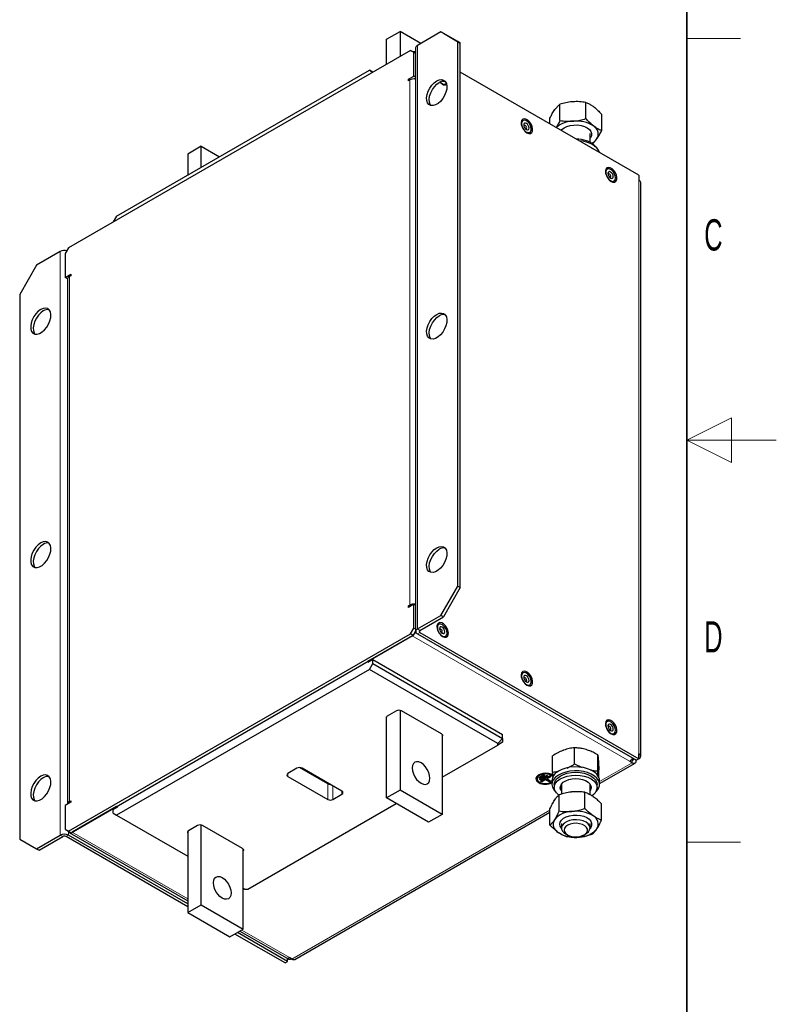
# Model space of a CAD drawing. Header units: millimetres. Extents: x 5 to 418, y 2 to 292.
# Tile 7 of 8: x 333 to 418, y 84 to 194. Entities that reach past the tile are written whole.
import ezdxf

# ---------------------------------------------------------------- set-up
doc = ezdxf.new("R2010")
doc.units = ezdxf.units.MM
doc.layers.add('SLD-0', color=7, linetype='Continuous')
doc.styles.add('SLDTEXTSTYLE0', font='TXT', dxfattribs={"width": 0.605})

msp = doc.modelspace()

# ---------------------------------------------------------------- linework, layer by layer
at = {"color": 7, "linetype": 'Continuous', "lineweight": 25}
for p, q in [((374.3816, 192.1402), (375.8901, 193.011)), ((375.8901, 193.011), (375.8901, 190.2228)), ((378.2108, 191.6713), (375.8901, 193.011)), ((380.4722, 192.9768), (377.8323, 191.4528)), ((382.3578, 191.8879), (380.4722, 192.9768)), ((380.4722, 192.9768), (380.755, 192.8135)), ((374.3816, 189.3519), (374.3816, 192.1402)), ((380.755, 192.8135), (382.6407, 191.7246)), ((382.3578, 130.9195), (382.3578, 191.8879)), ((382.6407, 191.7246), (382.3578, 191.8879)), ((377.0781, 190.9086), (338.8, 168.8111)), ((377.4552, 190.6908), (377.0781, 190.9086)), ((377.0781, 190.9086), (377.3609, 190.7453)), ((377.3609, 190.7453), (377.6371, 190.5858)), ((377.6371, 190.6915), (377.5905, 190.7184)), ((377.6371, 191.1807), (377.6371, 125.8574)), ((382.6407, 130.7562), (382.6407, 191.7246)), ((377.4552, 188.0234), (377.4552, 190.6908)), ((377.6371, 190.5858), (377.4552, 190.6908)), ((344.174, 172.349), (372.4583, 188.6772)), ((372.8354, 188.4594), (372.4583, 188.6772)), ((372.4583, 188.6772), (372.8356, 188.4594)), ((372.8354, 188.4594), (372.8354, 188.4593)), ((372.8355, 188.4594), (372.8354, 188.4594)), ((376.8424, 187.6696), (377.4552, 188.0234)), ((376.8424, 187.5063), (376.8424, 187.6696)), ((376.9838, 187.588), (376.8424, 187.6696)), ((376.9838, 187.588), (376.8424, 187.5063)), ((377.6371, 187.9184), (377.4552, 188.0234)), ((377.4618, 187.7007), (377.6371, 187.8018)), ((402.6282, 176.9208), (382.6407, 188.4593)), ((393.7894, 183.0564), (393.7894, 184.8643)), ((396.6918, 183.2674), (396.6918, 185.0753)), ((392.6548, 182.6783), (392.6548, 183.3078)), ((398.4595, 181.9219), (398.4595, 183.7298)), ((397.1571, 180.6209), (397.1571, 181.6133)), ((353.6398, 180.1662), (352.1314, 179.2954)), ((353.6398, 177.8135), (353.6398, 180.1662)), ((353.6398, 180.1662), (355.6776, 178.9899)), ((397.4764, 179.8948), (397.4085, 179.9341)), ((352.1314, 179.2954), (352.1314, 176.9427)), ((402.6282, 176.9208), (402.6282, 176.3764)), ((402.8235, 111.8697), (402.8235, 176.1043)), ((344.174, 172.349), (343.7969, 171.6958)), ((343.7969, 171.6958), (343.7969, 171.6958)), ((338.8, 168.8111), (338.4229, 168.1579)), ((337.8572, 168.3757), (335.2174, 166.8517)), ((338.4229, 168.1579), (338.4229, 165.4906)), ((335.2174, 166.8517), (333.3317, 163.5858)), ((338.4229, 165.4906), (339.0357, 165.8443)), ((338.6991, 165.3311), (338.4229, 165.4906)), ((339.0357, 165.681), (338.8943, 165.5994)), ((339.0357, 165.8443), (339.0357, 165.681)), ((338.6991, 165.3272), (338.6991, 106.5363)), ((333.3317, 163.5858), (333.3317, 102.6174)), ((380.4722, 127.6535), (382.3578, 130.9195)), ((382.6407, 130.7562), (380.755, 127.4902)), ((382.3578, 130.9195), (382.6407, 130.7562)), ((377.4552, 128.9059), (376.8424, 128.5521)), ((376.8424, 128.7154), (376.9838, 128.797)), ((376.8424, 128.5521), (376.8424, 128.7154)), ((376.9838, 128.6337), (376.8424, 128.7154)), ((377.4552, 126.2385), (377.4552, 128.9059)), ((377.6371, 128.8009), (377.4552, 128.9059)), ((377.8323, 126.1296), (380.4722, 127.6535)), ((378.1152, 125.9663), (380.755, 127.4902)), ((380.755, 127.4902), (380.4722, 127.6535)), ((377.0781, 125.5853), (377.4552, 126.2385)), ((377.6371, 125.9003), (377.3609, 125.422)), ((377.4552, 126.2385), (377.6371, 126.1335)), ((378.1152, 125.7486), (402.6282, 111.5975)), ((338.8, 103.4879), (377.0781, 125.5853)), ((339.0829, 103.3246), (377.3609, 125.422)), ((377.2572, 125.3621), (372.2698, 122.4829)), ((377.3609, 125.422), (377.0781, 125.5853)), ((377.8323, 125.5853), (402.3454, 111.4342)), ((372.364, 122.4285), (372.2698, 122.4829)), ((372.3169, 122.4013), (372.8354, 122.7007)), ((372.3169, 122.4557), (372.3169, 122.4013)), ((372.8354, 122.2652), (372.8354, 122.7007)), ((372.8354, 122.7007), (387.3547, 114.3189)), ((372.4583, 121.612), (344.174, 105.2838)), ((372.4583, 121.612), (372.8354, 122.2652)), ((386.8214, 113.3204), (372.4583, 121.612)), ((372.8354, 122.2652), (387.3547, 113.8834)), ((375.4847, 116.9693), (374.4665, 116.3815)), ((375.8901, 117.0259), (375.8901, 108.0908)), ((380.5193, 114.3895), (376.0504, 116.9693)), ((374.3816, 107.22), (374.3816, 116.3091)), ((380.6042, 114.3171), (380.6042, 105.3694)), ((387.3547, 113.8834), (386.8214, 113.3204)), ((387.3547, 113.8834), (387.3547, 114.3189)), ((387.3547, 113.8834), (387.3547, 113.448)), ((380.6042, 109.5509), (386.8214, 113.14)), ((387.3547, 113.448), (386.8214, 113.14)), ((386.8214, 113.14), (386.8214, 113.3204)), ((395.4344, 111.0199), (395.4344, 112.8278)), ((392.9646, 110.1149), (392.9646, 111.9228)), ((398.0269, 110.2377), (398.0269, 112.0456)), ((401.8645, 111.4833), (401.8072, 111.5164)), ((402.0624, 111.5975), (402.0531, 111.5922)), ((402.0531, 111.5922), (402.3359, 111.4289)), ((402.3453, 111.4343), (402.3359, 111.4289)), ((402.6282, 111.5975), (402.3454, 111.4342)), ((402.6282, 111.5975), (402.6282, 112.1419)), ((364.3596, 110.5469), (363.3414, 109.9591)), ((367.8103, 108.7946), (364.6581, 110.6144)), ((369.3942, 107.9671), (364.9253, 110.5469)), ((395.4344, 111.0199), (396.2788, 110.6159)), ((398.1496, 109.5085), (398.1496, 110.3584)), ((398.2238, 108.8295), (402.1978, 111.1236)), ((401.8645, 111.1566), (401.5817, 111.3199)), ((363.3414, 109.6325), (367.8103, 107.0527)), ((391.2297, 109.4095), (391.2297, 109.366)), ((391.9745, 109.8014), (391.4088, 109.4748)), ((391.5408, 109.3986), (391.4088, 109.4748)), ((391.5408, 109.4422), (391.4465, 109.4966)), ((392.3186, 109.7388), (391.5172, 109.2762)), ((391.6492, 109.2), (391.5172, 109.2762)), ((392.0687, 109.747), (391.5408, 109.4422)), ((392.1065, 109.7252), (391.5408, 109.3986)), ((391.5408, 109.4422), (391.5408, 109.3986)), ((391.6492, 109.2435), (391.5549, 109.298)), ((392.6627, 109.6762), (391.6256, 109.0775)), ((392.4129, 109.6844), (391.6492, 109.2435)), ((392.4506, 109.6626), (391.6492, 109.2)), ((391.6492, 109.2435), (391.6492, 109.2)), ((392.2102, 109.3061), (391.7576, 109.0449)), ((392.2102, 109.2626), (391.7576, 109.0013)), ((392.1065, 109.7252), (391.9745, 109.8014)), ((392.2102, 109.3061), (392.6439, 109.0558)), ((392.2102, 109.3061), (392.2102, 109.2626)), ((392.2102, 109.2626), (392.6439, 109.0122)), ((392.4506, 109.6626), (392.3186, 109.7388)), ((392.757, 109.6218), (392.3422, 109.3823)), ((392.7947, 109.6), (392.3422, 109.3388)), ((392.3422, 109.3823), (392.3422, 109.3388)), ((392.3422, 109.3388), (392.7759, 109.0884)), ((392.7947, 109.6), (392.6627, 109.6762)), ((392.8905, 109.1479), (392.8905, 108.7124)), ((398.2238, 108.7124), (398.2238, 109.1479)), ((375.8901, 108.0908), (374.3816, 107.22)), ((380.6042, 105.3694), (375.8901, 108.0908)), ((391.7576, 109.0013), (391.6256, 109.0775)), ((391.7576, 109.0449), (391.6633, 109.0993)), ((391.7576, 109.0449), (391.7576, 109.0013)), ((392.7381, 109.1102), (392.6439, 109.0558)), ((392.7759, 109.0884), (392.6439, 109.0122)), ((392.6439, 109.0558), (392.6439, 109.0122)), ((393.1571, 108.7124), (393.1571, 108.3858)), ((393.9571, 108.7707), (393.9571, 107.6409)), ((397.1571, 107.5961), (397.1571, 108.7707)), ((397.9571, 108.3858), (397.9571, 108.7124)), ((368.376, 107.0527), (369.3942, 107.6405)), ((379.0957, 104.4986), (374.3816, 107.22)), ((393.6906, 105.7555), (393.6906, 107.5634)), ((396.5745, 106.0385), (396.5745, 107.8464)), ((339.0357, 106.7268), (338.4229, 106.373)), ((338.4229, 106.373), (338.4229, 103.7056)), ((338.8943, 106.8084), (339.0357, 106.8901)), ((339.0357, 106.8901), (339.0357, 106.7268)), ((344.174, 106.2636), (339.1866, 103.3844)), ((343.7969, 105.9371), (344.3155, 106.2364)), ((343.7969, 105.5016), (343.7969, 105.9371)), ((344.174, 106.2636), (344.2683, 106.2092)), ((344.3155, 106.2364), (344.3155, 106.3453)), ((358.8495, 96.9922), (375.474, 106.5893)), ((392.6733, 104.1722), (392.6733, 105.9801)), ((398.441, 104.7382), (398.441, 106.5462)), ((343.7969, 105.5016), (344.174, 105.2838)), ((344.174, 105.2838), (352.1314, 100.6902)), ((364.1272, 89.1459), (392.6733, 105.6252)), ((380.6042, 105.3694), (379.0957, 104.4986)), ((338.4229, 103.7056), (338.8, 103.4879)), ((353.2344, 104.1245), (352.2162, 103.5367)), ((353.6398, 95.246), (353.6398, 104.181)), ((358.269, 101.5447), (353.8001, 104.1245)), ((393.9571, 104.3576), (393.9571, 103.851)), ((397.1571, 103.851), (397.1571, 104.3576)), ((333.3317, 102.6174), (335.2174, 101.5285)), ((335.2174, 101.5285), (337.8572, 103.0524)), ((335.5002, 101.3652), (338.1401, 102.8892)), ((352.1314, 95.0299), (338.5172, 102.8892)), ((338.8, 103.4879), (339.0829, 103.3246)), ((352.1314, 95.3564), (338.8, 103.0524)), ((338.8533, 103.3514), (352.1314, 95.6862)), ((352.1314, 103.4643), (352.1314, 94.3751)), ((394.4256, 103.198), (394.628, 103.081)), ((396.4862, 103.081), (396.6887, 103.198)), ((335.2174, 101.5285), (335.5002, 101.3652)), ((358.3539, 92.5246), (358.3539, 101.4723)), ((358.3539, 97.098), (358.5371, 96.9922)), ((358.5371, 96.9922), (358.8495, 96.9922)), ((352.1314, 94.3751), (353.6398, 95.246)), ((353.6398, 95.246), (358.3539, 92.5246)), ((352.1314, 94.3751), (356.8454, 91.6538)), ((356.8454, 91.6538), (358.3539, 92.5246)), ((363.0302, 88.7381), (357.4125, 91.9811)), ((363.3131, 88.9014), (357.6953, 92.1444)), ((357.9809, 92.3093), (363.1778, 89.3092)), ((363.7939, 89.1789), (363.5111, 89.3422)), ((363.0302, 88.7381), (363.3131, 88.9014)), ((363.3131, 88.9014), (363.3131, 89.2783))]:
    msp.add_line(p, q, dxfattribs=at)
at = {"color": 7, "linetype": 'Continuous', "lineweight": 18}
for p, q in [((377.8323, 191.4528), (377.8323, 126.1296)), ((376.9838, 128.797), (376.9838, 187.588)), ((402.6282, 112.1419), (402.6282, 176.3764)), ((337.8572, 168.3757), (337.8572, 103.0524)), ((338.8943, 165.5994), (338.8943, 106.8084)), ((377.1252, 128.7154), (376.9838, 128.797)), ((378.1152, 125.9663), (377.8323, 126.1296)), ((378.1152, 125.7486), (377.8323, 125.5853)), ((378.1152, 125.7486), (378.1152, 125.9663)), ((401.5817, 111.3199), (377.2572, 125.3621)), ((402.0531, 111.5922), (401.8645, 111.4833)), ((401.8645, 111.4833), (401.8645, 111.1566)), ((398.2238, 109.0549), (401.8645, 111.1566)), ((363.3414, 109.9591), (363.3414, 109.6325)), ((367.8103, 107.0527), (367.8103, 108.7946)), ((368.376, 108.5549), (368.376, 107.0527)), ((369.3942, 107.6405), (369.3942, 107.9671)), ((339.0357, 106.7268), (338.8943, 106.8084)), ((363.7939, 89.1789), (392.6733, 105.8506)), ((338.1401, 102.8892), (337.8572, 103.0524)), ((338.5172, 102.8892), (338.8, 103.0524)), ((338.8, 103.3941), (338.8, 103.0524)), ((339.1866, 103.3844), (352.1314, 95.9116)), ((358.1761, 92.422), (363.5111, 89.3422))]:
    msp.add_line(p, q, dxfattribs=at)
at = {"color": 7, "linetype": 'Continuous', "lineweight": 25, "flags": 128}
for points in [[(380.0008, 187.4788), (380.2821, 187.6002), (380.5458, 187.6318), (380.7753, 187.5718), (380.956, 187.4238), (381.0768, 187.1972), (381.1299, 186.9062), (381.1121, 186.5691), (381.0245, 186.207), (380.8725, 185.8428), (380.6658, 185.4993), (380.4173, 185.198), (380.1426, 184.958), (379.859, 184.7943), (379.5843, 184.7172), (379.3358, 184.7315), (379.1291, 184.8363), (378.9771, 185.0251), (378.8895, 185.286), (378.8716, 185.6025), (378.9248, 185.9549), (379.0455, 186.3209), (379.2263, 186.6776), (379.4557, 187.0026), (379.7194, 187.2753), (380.0008, 187.4788)], [(379.3549, 184.7268), (379.2599, 184.8618), (379.1723, 185.1227), (379.1545, 185.4392), (379.2076, 185.7916), (379.3284, 186.1576), (379.5092, 186.5143), (379.7386, 186.8393), (380.0023, 187.112), (380.2836, 187.3155)], [(380.3741, 187.3636), (380.4526, 187.2803), (380.6608, 187.12)], [(380.3918, 187.372), (380.4567, 187.308), (380.6568, 187.171), (380.8501, 187.123), (381.0104, 187.1702), (381.0675, 187.2234)], [(390.0888, 181.6773), (390.297, 181.5972), (390.4826, 181.6061), (390.6256, 181.7029), (390.7103, 181.8771), (390.7278, 182.1099), (390.676, 182.3761), (390.5605, 182.6468), (390.394, 182.8926), (390.1944, 183.087), (389.9833, 183.2088), (389.7837, 183.2449), (389.6172, 183.1913), (389.5017, 183.054), (389.4499, 182.8476), (389.4674, 182.5947), (389.5521, 182.3226), (389.6951, 182.0607), (389.8807, 181.8376), (390.0888, 181.6773)], [(389.4876, 182.7019), (389.5245, 182.4525), (389.6303, 182.1941), (389.7907, 181.9617), (389.984, 181.7866), (390.1841, 181.6925), (390.3639, 181.6921), (390.4993, 181.7854), (390.5719, 181.9599), (390.5719, 182.1919), (390.4993, 182.4502), (390.3639, 182.6999), (390.1841, 182.9072), (389.984, 183.0441), (389.7907, 183.0922), (389.6303, 183.0449), (389.5245, 182.9087), (389.4876, 182.7019)], [(389.7374, 182.5577), (389.76, 182.4134), (389.8244, 182.2649), (389.9208, 182.135), (390.0344, 182.0433), (390.1481, 182.0038), (390.2444, 182.0225), (390.3088, 182.0966), (390.3314, 182.2148), (390.3088, 182.3591), (390.2444, 182.5075), (390.1481, 182.6374), (390.0344, 182.7292), (389.9208, 182.7687), (389.8244, 182.7499), (389.76, 182.6758), (389.7374, 182.5577)], [(389.9585, 182.0985), (389.9656, 182.0975), (390.0191, 182.1079), (390.0549, 182.1491), (390.0674, 182.2148), (390.0549, 182.2949), (390.0191, 182.3774), (389.9656, 182.4496), (389.9024, 182.5005), (389.8393, 182.5225), (389.7858, 182.5121), (389.75, 182.4709), (389.7473, 182.4644)], [(393.926, 181.9444), (394.0035, 182.0333), (394.248, 182.2265), (394.5631, 182.3819), (394.9317, 182.4912), (395.3341, 182.5484), (395.7485, 182.5505), (396.1526, 182.4975), (396.5246, 182.392), (396.8444, 182.2399), (397.0949, 182.0492), (397.2624, 181.8304), (397.338, 181.5952), (397.3176, 181.3562), (397.2023, 181.1265), (397.1571, 181.0694)], [(398.1971, 179.4788), (398.1053, 179.7154), (397.9105, 179.9856), (397.6306, 180.2296), (397.2757, 180.4387), (396.8588, 180.6051), (396.3948, 180.7231), (395.9334, 180.7856)], [(399.5169, 176.2346), (399.7251, 176.1545), (399.9107, 176.1634), (400.0537, 176.2602), (400.1384, 176.4344), (400.1559, 176.6672), (400.104, 176.9334), (399.9886, 177.204), (399.8221, 177.4499), (399.6225, 177.6442), (399.4114, 177.7661), (399.2118, 177.8022), (399.0453, 177.7486), (398.9298, 177.6112), (398.878, 177.4049), (398.8954, 177.152), (398.9802, 176.8798), (399.1232, 176.618), (399.3088, 176.3949), (399.5169, 176.2346)], [(400.0093, 176.6278), (399.9724, 176.8772), (399.8666, 177.1356), (399.7062, 177.368), (399.513, 177.5431), (399.3129, 177.6372), (399.133, 177.6376), (398.9976, 177.5443), (398.925, 177.3698), (398.925, 177.1378), (398.9976, 176.8795), (399.133, 176.6298), (399.3129, 176.4225), (399.513, 176.2856), (399.7062, 176.2375), (399.8666, 176.2848), (399.9724, 176.421), (400.0093, 176.6278)], [(399.7595, 176.772), (399.7369, 176.9163), (399.6725, 177.0648), (399.5762, 177.1947), (399.4625, 177.2864), (399.3489, 177.3259), (399.2525, 177.3072), (399.1881, 177.2331), (399.1655, 177.1149), (399.1881, 176.9706), (399.2525, 176.8222), (399.3489, 176.6923), (399.4625, 176.6005), (399.5762, 176.561), (399.6725, 176.5798), (399.7369, 176.6539), (399.7595, 176.772)], [(399.4955, 176.772), (399.4829, 176.8522), (399.4472, 176.9347), (399.3936, 177.0069), (399.3305, 177.0578), (399.2674, 177.0798), (399.2138, 177.0694), (399.1781, 177.0282), (399.1754, 177.0217)], [(399.3866, 176.6557), (399.3936, 176.6548), (399.4472, 176.6652), (399.4829, 176.7064), (399.4955, 176.772)], [(335.6888, 161.898), (335.4074, 161.6945), (335.1437, 161.4218), (334.9143, 161.0968), (334.7335, 160.7401), (334.6128, 160.3741), (334.5596, 160.0217), (334.5774, 159.7052), (334.6651, 159.4443), (334.817, 159.2555), (335.0238, 159.1507), (335.2723, 159.1364), (335.547, 159.2135), (335.8306, 159.3772), (336.1052, 159.6173), (336.3538, 159.9185), (336.5605, 160.262), (336.7125, 160.6262), (336.8001, 160.9883), (336.8179, 161.3254), (336.7648, 161.6164), (336.644, 161.843), (336.4632, 161.991), (336.2338, 162.0511), (335.9701, 162.0194), (335.6888, 161.898)], [(335.9716, 161.7347), (335.6902, 161.5313), (335.4266, 161.2585), (335.1971, 160.9335), (335.0164, 160.5769), (334.8956, 160.2108), (334.8425, 159.8585), (334.8603, 159.5419), (334.9479, 159.281), (335.0428, 159.146)], [(380.0008, 161.3495), (380.2821, 161.4709), (380.5458, 161.5025), (380.7753, 161.4425), (380.956, 161.2945), (381.0768, 161.0679), (381.1299, 160.7769), (381.1121, 160.4398), (381.0245, 160.0777), (380.8725, 159.7135), (380.6658, 159.37), (380.4173, 159.0687), (380.1426, 158.8287), (379.859, 158.665), (379.5843, 158.5879), (379.3358, 158.6022), (379.1291, 158.707), (378.9771, 158.8958), (378.8895, 159.1567), (378.8716, 159.4732), (378.9248, 159.8256), (379.0455, 160.1916), (379.2263, 160.5483), (379.4557, 160.8732), (379.7194, 161.146), (380.0008, 161.3495)], [(379.3549, 158.5975), (379.2599, 158.7325), (379.1723, 158.9934), (379.1545, 159.3099), (379.2076, 159.6623), (379.3284, 160.0283), (379.5092, 160.385), (379.7386, 160.71), (380.0023, 160.9827), (380.2836, 161.1862)], [(335.6888, 135.7687), (335.4074, 135.5652), (335.1437, 135.2925), (334.9143, 134.9675), (334.7335, 134.6108), (334.6128, 134.2448), (334.5596, 133.8924), (334.5774, 133.5759), (334.6651, 133.315), (334.817, 133.1262), (335.0238, 133.0214), (335.2723, 133.0071), (335.547, 133.0842), (335.8306, 133.2479), (336.1052, 133.488), (336.3538, 133.7892), (336.5605, 134.1327), (336.7125, 134.4969), (336.8001, 134.859), (336.8179, 135.1961), (336.7648, 135.4871), (336.644, 135.7137), (336.4632, 135.8617), (336.2338, 135.9218), (335.9701, 135.8901), (335.6888, 135.7687)], [(335.9716, 135.6054), (335.6902, 135.402), (335.4266, 135.1292), (335.1971, 134.8042), (335.0164, 134.4475), (334.8956, 134.0815), (334.8425, 133.7292), (334.8603, 133.4126), (334.9479, 133.1517), (335.0428, 133.0167)], [(380.0008, 135.2202), (380.2821, 135.3416), (380.5458, 135.3732), (380.7753, 135.3132), (380.956, 135.1652), (381.0768, 134.9386), (381.1299, 134.6476), (381.1121, 134.3105), (381.0245, 133.9484), (380.8725, 133.5842), (380.6658, 133.2407), (380.4173, 132.9394), (380.1426, 132.6994), (379.859, 132.5357), (379.5843, 132.4586), (379.3358, 132.4729), (379.1291, 132.5777), (378.9771, 132.7665), (378.8895, 133.0274), (378.8716, 133.3439), (378.9248, 133.6963), (379.0455, 134.0623), (379.2263, 134.419), (379.4557, 134.7439), (379.7194, 135.0167), (380.0008, 135.2202)], [(379.3549, 132.4682), (379.2599, 132.6032), (379.1723, 132.8641), (379.1545, 133.1806), (379.2076, 133.533), (379.3284, 133.899), (379.5092, 134.2557), (379.7386, 134.5807), (380.0023, 134.8534), (380.2836, 135.0569)], [(380.6608, 125.2807), (380.8689, 125.2006), (381.0545, 125.2095), (381.1975, 125.3062), (381.2822, 125.4805), (381.2997, 125.7133), (381.2479, 125.9795), (381.1324, 126.2501), (380.9659, 126.4959), (380.7663, 126.6903), (380.5552, 126.8121), (380.3556, 126.8482), (380.1891, 126.7947), (380.0736, 126.6573), (380.0218, 126.451), (380.0393, 126.198), (380.124, 125.9259), (380.267, 125.6641), (380.4526, 125.441), (380.6608, 125.2807)], [(381.1532, 125.6739), (381.1162, 125.9233), (381.0104, 126.1817), (380.8501, 126.4141), (380.6568, 126.5892), (380.4567, 126.6833), (380.2768, 126.6837), (380.1414, 126.5904), (380.0688, 126.4159), (380.0688, 126.1838), (380.1414, 125.9255), (380.2768, 125.6759), (380.4567, 125.4686), (380.6568, 125.3317), (380.8501, 125.2836), (381.0104, 125.3309), (381.1162, 125.4671), (381.1532, 125.6739)], [(380.9033, 125.8181), (380.8807, 125.9624), (380.8163, 126.1108), (380.72, 126.2408), (380.6063, 126.3325), (380.4927, 126.372), (380.3963, 126.3533), (380.3319, 126.2792), (380.3093, 126.161), (380.3319, 126.0167), (380.3963, 125.8683), (380.4927, 125.7383), (380.6063, 125.6466), (380.72, 125.6071), (380.8163, 125.6258), (380.8807, 125.6999), (380.9033, 125.8181)], [(380.6393, 125.8181), (380.6268, 125.8983), (380.591, 125.9807), (380.5375, 126.053), (380.4743, 126.1039), (380.4112, 126.1258), (380.3577, 126.1154), (380.3219, 126.0743), (380.3192, 126.0678)], [(380.5304, 125.7018), (380.5375, 125.7009), (380.591, 125.7113), (380.6268, 125.7525), (380.6393, 125.8181)], [(390.0888, 119.8379), (390.297, 119.7579), (390.4826, 119.7667), (390.6256, 119.8635), (390.7103, 120.0378), (390.7278, 120.2706), (390.676, 120.5367), (390.5605, 120.8074), (390.394, 121.0532), (390.1944, 121.2476), (389.9833, 121.3694), (389.7837, 121.4055), (389.6172, 121.352), (389.5017, 121.2146), (389.4499, 121.0083), (389.4674, 120.7553), (389.5521, 120.4832), (389.6951, 120.2214), (389.8807, 119.9982), (390.0888, 119.8379)], [(389.4876, 120.8625), (389.5245, 120.6131), (389.6303, 120.3547), (389.7907, 120.1223), (389.984, 119.9472), (390.1841, 119.8531), (390.3639, 119.8527), (390.4993, 119.946), (390.5719, 120.1205), (390.5719, 120.3526), (390.4993, 120.6109), (390.3639, 120.8605), (390.1841, 121.0678), (389.984, 121.2047), (389.7907, 121.2528), (389.6303, 121.2056), (389.5245, 121.0693), (389.4876, 120.8625)], [(389.7374, 120.7183), (389.76, 120.574), (389.8244, 120.4256), (389.9208, 120.2956), (390.0344, 120.2039), (390.1481, 120.1644), (390.2444, 120.1831), (390.3088, 120.2572), (390.3314, 120.3754), (390.3088, 120.5197), (390.2444, 120.6681), (390.1481, 120.7981), (390.0344, 120.8898), (389.9208, 120.9293), (389.8244, 120.9106), (389.76, 120.8365), (389.7374, 120.7183)], [(389.9585, 120.2591), (389.9656, 120.2582), (390.0191, 120.2686), (390.0549, 120.3097), (390.0674, 120.3754), (390.0549, 120.4556), (390.0191, 120.538), (389.9656, 120.6102), (389.9024, 120.6612), (389.8393, 120.6831), (389.7858, 120.6727), (389.75, 120.6316), (389.7473, 120.625)], [(399.5169, 114.3952), (399.7251, 114.3152), (399.9107, 114.324), (400.0537, 114.4208), (400.1384, 114.595), (400.1559, 114.8279), (400.104, 115.094), (399.9886, 115.3647), (399.8221, 115.6105), (399.6225, 115.8049), (399.4114, 115.9267), (399.2118, 115.9628), (399.0453, 115.9093), (398.9298, 115.7719), (398.878, 115.5655), (398.8954, 115.3126), (398.9802, 115.0405), (399.1232, 114.7787), (399.3088, 114.5555), (399.5169, 114.3952)], [(400.0093, 114.7885), (399.9724, 115.0379), (399.8666, 115.2963), (399.7062, 115.5287), (399.513, 115.7038), (399.3129, 115.7979), (399.133, 115.7983), (398.9976, 115.7049), (398.925, 115.5305), (398.925, 115.2984), (398.9976, 115.0401), (399.133, 114.7905), (399.3129, 114.5832), (399.513, 114.4462), (399.7062, 114.3982), (399.8666, 114.4454), (399.9724, 114.5817), (400.0093, 114.7885)], [(399.7595, 114.9327), (399.7369, 115.077), (399.6725, 115.2254), (399.5762, 115.3554), (399.4625, 115.4471), (399.3489, 115.4866), (399.2525, 115.4679), (399.1881, 115.3938), (399.1655, 115.2756), (399.1881, 115.1313), (399.2525, 114.9829), (399.3489, 114.8529), (399.4625, 114.7612), (399.5762, 114.7217), (399.6725, 114.7404), (399.7369, 114.8145), (399.7595, 114.9327)], [(399.4955, 114.9327), (399.4829, 115.0128), (399.4472, 115.0953), (399.3936, 115.1675), (399.3305, 115.2185), (399.2674, 115.2404), (399.2138, 115.23), (399.1781, 115.1888), (399.1754, 115.1823)], [(399.3866, 114.8164), (399.3936, 114.8155), (399.4472, 114.8259), (399.4829, 114.867), (399.4955, 114.9327)], [(380.5193, 114.3895), (380.5691, 114.3545), (380.606, 114.3146), (380.6288, 114.2712), (380.6365, 114.2262), (380.6288, 114.1811), (380.606, 114.1378), (380.6042, 114.1353)], [(378.2472, 108.8531), (378.5034, 108.7442), (378.7421, 108.7205), (378.9472, 108.7838), (379.1045, 108.9298), (379.2034, 109.1484), (379.2371, 109.4248), (379.2034, 109.7401), (379.1045, 110.0729), (378.9472, 110.4005), (378.7421, 110.7005), (378.5034, 110.9526), (378.2472, 111.1394), (377.9909, 111.2484), (377.7522, 111.272), (377.5472, 111.2087), (377.3898, 111.0628), (377.2909, 110.8442), (377.2572, 110.5678), (377.2909, 110.2524), (377.3898, 109.9196), (377.5472, 109.5921), (377.7522, 109.292), (377.9909, 109.04), (378.2472, 108.8531)], [(398.2238, 109.1479), (398.2101, 109.3035), (398.1112, 109.5905), (397.9199, 109.8616), (397.6433, 110.1068), (397.2912, 110.3174), (396.8765, 110.4857), (396.4141, 110.6057), (395.9207, 110.673), (395.4142, 110.6851), (394.9128, 110.6417), (394.4347, 110.5444), (393.9972, 110.3965), (393.6161, 110.2035)], [(397.7775, 107.8598), (397.9347, 108.0153), (398.1203, 108.2877), (398.2132, 108.5754), (398.2101, 108.868), (398.1112, 109.1551), (397.9199, 109.4261), (397.6433, 109.6713), (397.2912, 109.8819), (396.8765, 110.0503), (396.4141, 110.1702), (395.9207, 110.2375), (395.4142, 110.2497), (394.9128, 110.2063), (394.4347, 110.1089), (393.9972, 109.961), (393.6161, 109.768)], [(335.6888, 109.6394), (335.4074, 109.4359), (335.1437, 109.1632), (334.9143, 108.8382), (334.7335, 108.4815), (334.6128, 108.1155), (334.5596, 107.7631), (334.5774, 107.4466), (334.6651, 107.1857), (334.817, 106.9969), (335.0238, 106.8921), (335.2723, 106.8778), (335.547, 106.9549), (335.8306, 107.1186), (336.1052, 107.3586), (336.3538, 107.6599), (336.5605, 108.0034), (336.7125, 108.3676), (336.8001, 108.7297), (336.8179, 109.0668), (336.7648, 109.3578), (336.644, 109.5844), (336.4632, 109.7324), (336.2338, 109.7924), (335.9701, 109.7608), (335.6888, 109.6394)], [(335.9716, 109.4761), (335.6902, 109.2726), (335.4266, 108.9999), (335.1971, 108.6749), (335.0164, 108.3182), (334.8956, 107.9522), (334.8425, 107.5998), (334.8603, 107.2833), (334.9479, 107.0224), (335.0428, 106.8874)], [(393.0021, 109.7462), (392.7964, 109.8614), (392.5153, 109.9472), (392.2029, 109.9813), (391.887, 109.9608), (391.5955, 109.8874), (391.3545, 109.7677), (391.1854, 109.6122), (391.1031, 109.4349), (391.115, 109.2515), (391.22, 109.0783), (391.4088, 108.9306), (391.4088, 108.9306)], [(392.9936, 109.6553), (392.9226, 109.7226), (392.7054, 109.848), (392.4293, 109.9259), (392.1245, 109.9479), (391.8238, 109.9115), (391.5598, 109.8207), (391.3612, 109.6853), (391.2496, 109.5201), (391.2297, 109.4095)], [(392.9955, 109.6096), (392.9226, 109.6791), (392.7054, 109.8045), (392.4293, 109.8824), (392.1245, 109.9043), (391.8238, 109.8679), (391.5598, 109.7771), (391.3612, 109.6418), (391.2496, 109.4766), (391.2369, 109.2993), (391.3245, 109.1293), (391.5031, 108.985), (391.5031, 108.985)], [(393.6161, 109.768), (393.3051, 109.5369), (393.0755, 109.2759), (392.9357, 108.9946), (392.8905, 108.7031), (392.9418, 108.412), (393.0875, 108.1317), (393.3225, 107.8724), (393.3368, 107.8598)], [(393.1571, 108.7124), (393.1844, 108.9205), (393.3055, 109.192), (393.5188, 109.4438), (393.8155, 109.6657), (394.1836, 109.8486), (394.6079, 109.985), (395.071, 110.0692), (395.5541, 110.0979), (396.0373, 110.0699), (396.5008, 109.9863), (396.9257, 109.8506), (397.2945, 109.6683), (397.5923, 109.4468), (397.8067, 109.1953), (397.929, 108.924), (397.9571, 108.7124)], [(393.6547, 107.5412), (393.4037, 107.7741), (393.2345, 108.0368), (393.1604, 108.3139), (393.1844, 108.5939), (393.3055, 108.8654), (393.5188, 109.1172), (393.8155, 109.3391), (394.1836, 109.522), (394.6079, 109.6583), (395.071, 109.7426), (395.5541, 109.7713), (396.0373, 109.7433), (396.5008, 109.6597), (396.9257, 109.524), (397.2945, 109.3416), (397.5923, 109.1202), (397.8067, 108.8687), (397.929, 108.5974), (397.9542, 108.3174), (397.9542, 108.3174)], [(393.9571, 108.001), (393.901, 108.0904), (393.8277, 108.3189), (393.8476, 108.5509), (393.9596, 108.7741), (394.1578, 108.9763), (394.4314, 109.1467), (394.7657, 109.276), (395.1426, 109.3574), (395.5419, 109.3864), (395.9421, 109.3615), (396.3214, 109.2839), (396.6596, 109.158), (396.9384, 108.9904), (397.1426, 108.7902), (397.2614, 108.5682), (397.2884, 108.3364), (397.2884, 108.3364)], [(393.9571, 108.3276), (393.897, 108.4247), (393.847, 108.5491)], [(393.9571, 108.3276), (393.901, 108.4171), (393.847, 108.5491)], [(397.2672, 108.5491), (397.218, 108.4262), (397.1571, 108.3276)], [(397.2672, 108.5491), (397.2219, 108.4339), (397.1571, 108.3276)], [(397.2884, 108.3364), (397.2219, 108.1073), (397.1571, 108.001)], [(393.9586, 103.8121), (393.9572, 103.8137), (393.8179, 104.039), (393.7723, 104.2768), (393.8229, 104.5142), (393.9671, 104.7385), (394.1969, 104.9376), (394.5001, 105.1007), (394.8603, 105.2191), (395.258, 105.2863), (395.6719, 105.2987), (396.0795, 105.2557), (396.4591, 105.1596), (396.7899, 105.0156), (397.0544, 104.8314), (397.2381, 104.6169), (397.3312, 104.3838), (397.3286, 104.1445), (397.2306, 103.9121), (397.1557, 103.8121)], [(396.6887, 103.198), (396.7335, 103.2249), (396.9662, 103.4134), (397.1105, 103.6295), (397.1571, 103.8594), (397.1032, 104.0889), (396.9521, 104.3034), (396.7134, 104.4894), (396.402, 104.6354), (396.0376, 104.732), (395.6429, 104.7733), (395.2429, 104.7566), (394.8626, 104.6831), (394.526, 104.5572), (394.2541, 104.387), (394.0642, 104.1831), (393.968, 103.9583), (393.9717, 103.7268), (394.075, 103.5031), (394.2714, 103.3012), (394.4256, 103.198)], [(395.6517, 102.8608), (396.0017, 102.9036), (396.3187, 102.9993), (396.5793, 103.1408), (396.764, 103.3177), (396.8593, 103.5167), (396.858, 103.7233), (396.7602, 103.922), (396.5731, 104.098), (396.3108, 104.2384), (395.9925, 104.3328), (395.6419, 104.374), (395.2851, 104.3592), (394.9484, 104.2893), (394.6569, 104.1696), (394.4321, 104.0089), (394.2908, 103.8191), (394.2434, 103.6144), (394.2934, 103.4099), (394.4372, 103.2208), (394.664, 103.061), (394.9571, 102.9426), (395.2946, 102.8741), (395.6517, 102.8608)], [(358.269, 101.5447), (358.3188, 101.5097), (358.3557, 101.4697), (358.3785, 101.4264), (358.3862, 101.3814), (358.3785, 101.3363), (358.3557, 101.293), (358.3539, 101.2905)], [(355.9969, 96.0083), (355.7407, 96.1952), (355.5019, 96.4472), (355.2969, 96.7472), (355.1395, 97.0748), (355.0407, 97.4076), (355.0069, 97.7229), (355.0407, 97.9993), (355.1395, 98.218), (355.2969, 98.3639), (355.5019, 98.4272), (355.7407, 98.4036), (355.9969, 98.2946), (356.2531, 98.1078), (356.4918, 97.8557), (356.6969, 97.5557), (356.8542, 97.2281), (356.9531, 96.8953), (356.9868, 96.58), (356.9531, 96.3036), (356.8542, 96.085), (356.6969, 95.939), (356.4918, 95.8757), (356.2531, 95.8993), (355.9969, 96.0083)]]:
    msp.add_lwpolyline(points, dxfattribs=at)
at = {"color": 7, "linetype": 'Continuous', "lineweight": 25}
for centre, radius, start, end in [((377.4616, 190.4911), 0.2598, 47.521236, 109.190294), ((377.9707, 191.1474), 0.3353, 114.374658, 174.305201), ((377.4548, 186.6762), 1.0262, 79.766944, 117.317918), ((380.7788, 186.5848), 0.8827, 80.168696, 124.126523), ((380.7337, 187.619), 0.1744, 246.54054, 300.550215), ((380.9246, 187.4695), 0.4379, 232.94541, 294.97891), ((395.291, 180.0344), 2.9432, 90.980822, 130.722515), ((395.617, 179.4371), 3.56, 56.621599, 96.069616), ((397.0761, 181.5409), 1.0023, 324.503281, 60.10994), ((395.5778, 177.1326), 3.8409, 71.943052, 89.54663), ((396.2583, 178.9214), 1.9314, 38.136996, 74.690702), ((396.513, 182.0162), 1.7378, 299.291768, 322.523686), ((402.4898, 176.071), 0.3353, 5.694799, 65.625342), ((338.333, 167.4382), 1.0513, 75.560129, 116.908977), ((339.0327, 165.294), 0.3353, 114.374658, 174.305201), ((336.4668, 161.004), 0.8827, 80.168696, 124.126523), ((380.7788, 160.4555), 0.8827, 80.168696, 124.126523), ((336.4668, 134.8747), 0.8827, 80.168696, 124.126523), ((380.7788, 134.3262), 0.8827, 80.168696, 124.126523), ((377.4548, 127.8853), 1.0262, 79.766944, 117.317918), ((376.7132, 126.2149), 1.0115, 302.532232, 336.591306), ((377.9356, 125.8574), 0.2911, 110.783421, 249.216579), ((378.1565, 125.8574), 0.1164, 110.783421, 249.216579), ((375.7676, 116.4234), 0.6148, 62.609672, 117.390328), ((374.5258, 116.2205), 0.1716, 110.211759, 212.868925), ((401.0629, 112.1456), 0.9751, 302.140019, 331.475318), ((401.9381, 111.5735), 0.1165, 230.796715, 9.214037), ((402.0486, 111.3823), 0.2911, 230.796715, 9.214037), ((402.5249, 111.8697), 0.2911, 290.783421, 69.216579), ((364.6424, 110.001), 0.6148, 62.609672, 117.390328), ((336.4668, 108.7454), 0.8827, 80.168696, 124.126523), ((363.4033, 109.7958), 0.1746, 110.783421, 249.216579), ((391.623, 109.4599), 0.5309, 187.809304, 246.199495), ((394.1932, 109.0296), 1.3081, 116.179193, 174.80991), ((368.0799, 109.2998), 0.5726, 241.907697, 269.755854), ((392.164, 110.3947), 1.6088, 242.002215, 296.842325), ((392.164, 110.3511), 1.6088, 242.002215, 296.842325), ((392.1603, 110.1723), 1.357, 241.032795, 302.552333), ((396.7471, 108.5339), 1.2264, 300.212087, 349.834027), ((368.0931, 107.5986), 0.6148, 242.609672, 297.390328), ((369.3322, 107.8038), 0.1746, 290.783421, 69.216579), ((339.0327, 106.503), 0.3353, 114.374658, 174.305201), ((394.0681, 104.2566), 1.0287, 149.477995, 243.33831), ((395.1883, 103.0905), 2.6224, 91.217187, 139.914269), ((395.5939, 102.0664), 3.6749, 58.614347, 97.211648), ((397.0462, 104.2843), 1.0287, 329.477995, 63.33831), ((353.5173, 103.5786), 0.6148, 62.609672, 117.390328), ((395.926, 105.4505), 2.6224, 271.217187, 319.914269), ((338.3286, 102.1426), 1.0247, 62.609672, 117.390328), ((338.3286, 102.5252), 0.4099, 62.609672, 117.390328), ((338.9853, 103.5801), 0.2601, 191.547951, 288.454097), ((352.2755, 103.3756), 0.1716, 110.211759, 212.868925), ((395.5204, 106.4745), 3.6749, 238.614347, 277.211648), ((363.3158, 89.6148), 0.3353, 245.692881, 305.617577), ((363.5015, 90.2834), 1.114, 260.261796, 283.334936), ((363.9892, 89.4515), 0.3353, 234.382423, 294.307119)]:
    msp.add_arc(centre, radius, start, end, dxfattribs=at)
for points, knots in [([(392.6548, 183.3078), (392.7469, 183.4844), (392.8859, 183.7506), (393.0767, 184.0634), (393.1735, 184.2015), (393.2221, 184.2708)], [0, 0, 0, 0, 0.49525132, 0.7468182, 1, 1, 1, 1]), ([(393.2221, 184.2708), (393.2356, 184.289), (393.2931, 184.3671), (393.3949, 184.4926), (393.5721, 184.6859), (393.7022, 184.7927), (393.7894, 184.8643)], [0, 0, 0, 0, 0.07007027, 0.29986903, 0.53092964, 1, 1, 1, 1]), ([(395.2406, 185.1545), (395.2062, 185.1518), (395.059, 185.1403), (394.7986, 185.1072), (394.3455, 185.0245), (394.0125, 184.9286), (393.7894, 184.8643)], [0, 0, 0, 0, 0.07007027, 0.29986903, 0.53092964, 1, 1, 1, 1]), ([(396.6918, 185.0753), (396.4561, 185.1098), (395.9804, 185.1794), (395.4887, 185.1629), (395.2406, 185.1545)], [0, 0, 0, 0, 0.49545796, 1, 1, 1, 1]), ([(396.6918, 185.0753), (396.7564, 185.05), (396.9321, 184.9811), (397.2267, 184.8343), (397.4588, 184.67), (397.5756, 184.5873)], [0, 0, 0, 0, 0.224091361, 0.609546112, 1, 1, 1, 1]), ([(397.5756, 184.5873), (397.648, 184.5297), (397.8331, 184.3825), (398.1301, 184.0982), (398.3493, 183.853), (398.4595, 183.7298)], [0, 0, 0, 0, 0.24215467, 0.61900458, 1, 1, 1, 1]), ([(393.7894, 183.0564), (393.6974, 182.8767), (393.551, 182.5906), (393.3996, 182.3648), (393.3433, 182.2808)], [0, 0, 0, 0, 0.62818909, 1, 1, 1, 1]), ([(393.7894, 183.0564), (394.0251, 183.0219), (394.5008, 182.9522), (394.9925, 182.9688), (395.2406, 182.9771)], [0, 0, 0, 0, 0.495457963, 1, 1, 1, 1]), ([(395.2406, 182.9771), (395.275, 182.9798), (395.5355, 183.0004), (396.0266, 183.0765), (396.4687, 183.2034), (396.6918, 183.2674)], [0, 0, 0, 0, 0.07009183, 0.53078536, 1, 1, 1, 1]), ([(397.5756, 182.4099), (397.3435, 182.6091), (397.0442, 182.8659), (396.7563, 183.1938), (396.6918, 183.2674)], [0, 0, 0, 0, 0.77560784, 1, 1, 1, 1]), ([(398.4595, 181.9219), (398.3504, 181.9659), (398.1313, 182.0542), (397.8343, 182.2218), (397.648, 182.3572), (397.5756, 182.4099)], [0, 0, 0, 0, 0.37717938, 0.75784492, 1, 1, 1, 1]), ([(397.8921, 180.9589), (397.9056, 180.9775), (397.9632, 181.0574), (398.0649, 181.2111), (398.2421, 181.5038), (398.3722, 181.7542), (398.4595, 181.9219)], [0, 0, 0, 0, 0.070070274, 0.29986903, 0.530929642, 1, 1, 1, 1]), ([(397.4253, 180.4547), (397.4842, 180.504), (397.5899, 180.5924), (397.7467, 180.7676), (397.8436, 180.895), (397.8921, 180.9589)], [0, 0, 0, 0, 0.38521707, 0.69162506, 1, 1, 1, 1]), ([(394.1995, 112.5601), (394.1702, 112.5492), (394.0449, 112.5024), (393.8234, 112.4071), (393.4378, 112.2161), (393.1545, 112.0405), (392.9646, 111.9228)], [0, 0, 0, 0, 0.07007027, 0.29986903, 0.53092964, 1, 1, 1, 1]), ([(395.4344, 112.8278), (395.2338, 112.806), (394.829, 112.7619), (394.4106, 112.6278), (394.1995, 112.5601)], [0, 0, 0, 0, 0.49545796, 1, 1, 1, 1]), ([(396.7306, 112.6215), (396.6244, 112.6511), (396.3529, 112.7267), (395.9173, 112.7999), (395.5959, 112.8185), (395.4344, 112.8278)], [0, 0, 0, 0, 0.24215467, 0.61900458, 1, 1, 1, 1]), ([(398.0269, 112.0456), (397.9321, 112.0981), (397.6743, 112.2408), (397.2423, 112.4485), (396.9019, 112.5636), (396.7306, 112.6215)], [0, 0, 0, 0, 0.224091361, 0.609546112, 1, 1, 1, 1]), ([(398.0269, 112.0456), (398.0368, 111.9588), (398.0519, 111.8279), (398.0725, 111.5952), (398.083, 111.4564), (398.0882, 111.3867)], [0, 0, 0, 0, 0.49525132, 0.7468182, 1, 1, 1, 1]), ([(398.0882, 111.3867), (398.0897, 111.3665), (398.0959, 111.2801), (398.1069, 111.1146), (398.1261, 110.8015), (398.1402, 110.5361), (398.1496, 110.3584)], [0, 0, 0, 0, 0.07007027, 0.29986903, 0.53092964, 1, 1, 1, 1]), ([(394.5864, 110.554), (394.6785, 110.5947), (394.9663, 110.7219), (395.2449, 110.8993), (395.4344, 111.0199)], [0, 0, 0, 0, 0.32004195, 1, 1, 1, 1]), ([(397.154, 110.3647), (397.3516, 110.3194), (397.6476, 110.2517), (397.9322, 110.2412), (398.0269, 110.2377)], [0, 0, 0, 0, 0.66768235, 1, 1, 1, 1]), ([(398.0618, 109.6164), (398.0596, 109.6497), (398.0478, 109.833), (398.0363, 110.0556), (398.0269, 110.2377)], [0, 0, 0, 0, 0.18185297, 1, 1, 1, 1]), ([(392.9646, 110.1149), (393.1643, 110.1307), (393.3849, 110.1481), (393.613, 110.2148), (393.6348, 110.2212)], [0, 0, 0, 0, 0.90471365, 1, 1, 1, 1]), ([(392.9646, 110.1149), (392.9746, 109.925), (392.9863, 109.7017), (392.9983, 109.5091), (393.0001, 109.4803)], [0, 0, 0, 0, 0.85009338, 1, 1, 1, 1]), ([(392.6733, 105.9801), (392.7559, 106.1589), (392.8804, 106.4284), (393.0515, 106.7457), (393.1384, 106.8861), (393.182, 106.9565)], [0, 0, 0, 0, 0.49525132, 0.7468182, 1, 1, 1, 1]), ([(393.182, 106.9565), (393.194, 106.9751), (393.2456, 107.0545), (393.3369, 107.1825), (393.4957, 107.3799), (393.6124, 107.4898), (393.6906, 107.5634)], [0, 0, 0, 0, 0.07007027, 0.29986903, 0.53092964, 1, 1, 1, 1]), ([(395.1326, 107.8897), (395.0984, 107.8861), (394.9521, 107.8709), (394.6934, 107.8314), (394.2432, 107.7375), (393.9123, 107.6332), (393.6906, 107.5634)], [0, 0, 0, 0, 0.07007027, 0.29986903, 0.53092964, 1, 1, 1, 1]), ([(396.5745, 107.8464), (396.3403, 107.8751), (395.8677, 107.9329), (395.3791, 107.9042), (395.1326, 107.8897)], [0, 0, 0, 0, 0.49545796, 1, 1, 1, 1]), ([(396.5745, 107.8464), (396.6427, 107.8228), (396.8283, 107.7584), (397.1394, 107.6191), (397.3844, 107.4607), (397.5078, 107.381)], [0, 0, 0, 0, 0.224091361, 0.609546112, 1, 1, 1, 1]), ([(397.5078, 107.381), (397.5842, 107.3253), (397.7797, 107.1829), (398.0933, 106.9061), (398.3247, 106.6666), (398.441, 106.5462)], [0, 0, 0, 0, 0.24215467, 0.61900458, 1, 1, 1, 1]), ([(395.1326, 105.7122), (395.1668, 105.7158), (395.4256, 105.7429), (395.9136, 105.8311), (396.3529, 105.969), (396.5745, 106.0385)], [0, 0, 0, 0, 0.07009183, 0.53078536, 1, 1, 1, 1]), ([(397.5078, 105.2036), (397.2627, 105.3969), (396.9467, 105.646), (396.6427, 105.9666), (396.5745, 106.0385)], [0, 0, 0, 0, 0.77560784, 1, 1, 1, 1]), ([(393.182, 104.7791), (393.1699, 104.7605), (393.0786, 104.6201), (392.9064, 104.3925), (392.7515, 104.2461), (392.6733, 104.1722)], [0, 0, 0, 0, 0.07009183, 0.53078536, 1, 1, 1, 1]), ([(393.6906, 105.7555), (393.608, 105.5753), (393.4413, 105.2116), (393.2689, 104.9241), (393.182, 104.7791)], [0, 0, 0, 0, 0.49545796, 1, 1, 1, 1]), ([(393.6906, 105.7555), (393.9248, 105.7268), (394.3975, 105.669), (394.8861, 105.6977), (395.1326, 105.7122)], [0, 0, 0, 0, 0.495457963, 1, 1, 1, 1]), ([(398.441, 104.7382), (398.3259, 104.7794), (398.0945, 104.8622), (397.7809, 105.0221), (397.5842, 105.1528), (397.5078, 105.2036)], [0, 0, 0, 0, 0.37717938, 0.75784492, 1, 1, 1, 1]), ([(397.9323, 103.7618), (397.9444, 103.7808), (397.996, 103.862), (398.0873, 104.0181), (398.2461, 104.3151), (398.3628, 104.5685), (398.441, 104.7382)], [0, 0, 0, 0, 0.07007027, 0.29986903, 0.53092964, 1, 1, 1, 1]), ([(393.6065, 103.3373), (393.3614, 103.5306), (393.0454, 103.7797), (392.7415, 104.1003), (392.6733, 104.1722)], [0, 0, 0, 0, 0.77560784, 1, 1, 1, 1]), ([(397.4236, 103.1549), (397.5062, 103.2333), (397.6308, 103.3515), (397.8019, 103.5667), (397.8887, 103.6966), (397.9323, 103.7618)], [0, 0, 0, 0, 0.49525132, 0.7468182, 1, 1, 1, 1]), ([(394.5398, 102.8719), (394.3066, 102.9596), (393.9989, 103.0754), (393.6831, 103.2862), (393.6065, 103.3373)], [0, 0, 0, 0, 0.75761353, 1, 1, 1, 1]), ([(395.9817, 102.8287), (395.9475, 102.8255), (395.6887, 102.8018), (395.2007, 102.7943), (394.7614, 102.8459), (394.5398, 102.8719)], [0, 0, 0, 0, 0.070091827, 0.530785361, 1, 1, 1, 1]), ([(397.4236, 103.1549), (397.1895, 103.0803), (396.7168, 102.9297), (396.2282, 102.8626), (395.9817, 102.8287)], [0, 0, 0, 0, 0.49545796, 1, 1, 1, 1])]:
    msp.add_open_spline(points, degree=3, knots=knots, dxfattribs=at)
at = {"layer": 'SLD-0', "lineweight": 35}
msp.add_line((408, 12), (408, 282.5), dxfattribs=at)
at = {"layer": 'SLD-0', "lineweight": 18}
for p, q in [((408, 192.25), (414, 192.25)), ((413, 149.75), (408, 147.25)), ((413, 144.75), (413, 149.75)), ((418, 147.25), (408, 147.25)), ((408, 147.25), (413, 144.75)), ((408, 102.25), (414, 102.25))]:
    msp.add_line(p, q, dxfattribs=at)

# ---------------------------------------------------------------- texts
at = {"layer": 'SLD-0', "char_height": 3.5, "attachment_point": 2, "style": 'SLDTEXTSTYLE0'}
for s, insert in [('C', (410.9597, 172.0011)), ('D', (410.9597, 127.0011))]:
    msp.add_mtext(s, dxfattribs=dict(at, insert=insert))

doc.saveas('drawing.dxf')
